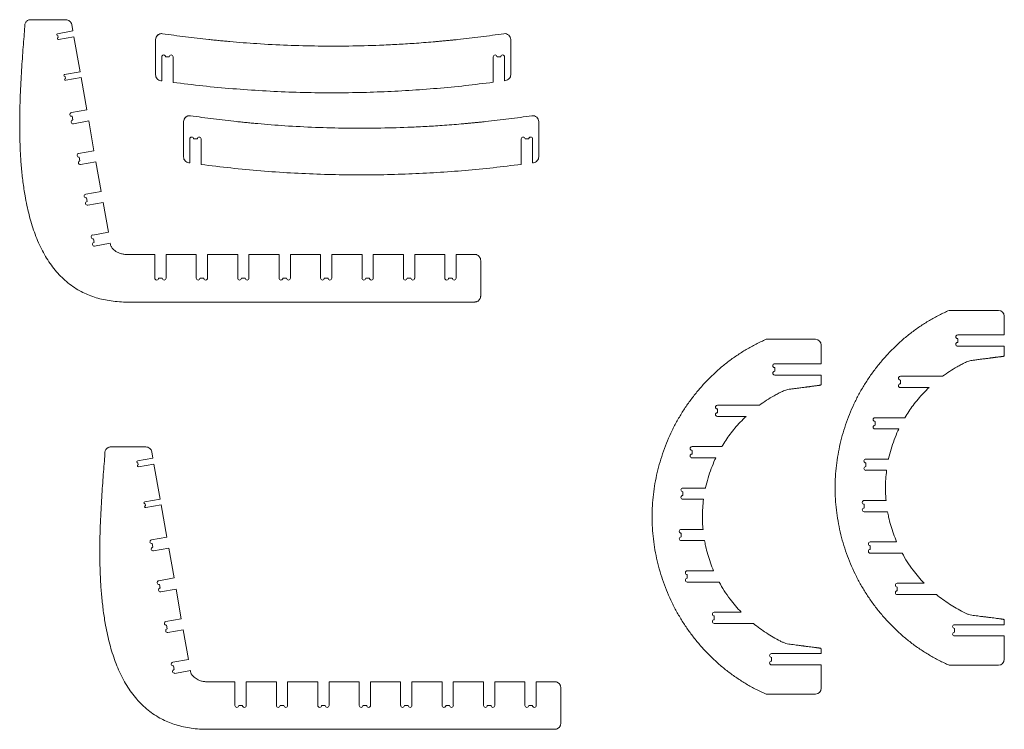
# Model space of a CAD drawing. Header units: millimetres. Extents: x -1732 to 2148, y -3588 to 3891.
# Tile 1 of 4: x -1732 to -68, y -2461 to -1261. Entities that reach past the tile are written whole.
import ezdxf

# ---------------------------------------------------------------- set-up
doc = ezdxf.new("R2010")
doc.units = ezdxf.units.MM

msp = doc.modelspace()

# ---------------------------------------------------------------- linework, layer by layer
at = {"color": 7, "linetype": 'Continuous', "lineweight": 15}
for p, q in [((-1713.1, -1260.9), (-1653.8, -1260.9)), ((-1667.8, -1284.6), (-1641.9, -1280)), ((-1643.8, -1269.2), (-1641.9, -1280)), ((-1666.7, -1291.2), (-1667.3, -1287.9)), ((-1640.1, -1289.9), (-1666.1, -1294.5)), ((-1640.1, -1289.9), (-1629.7, -1349)), ((-1502, -1294.5), (-1502, -1354.2)), ((-902, -1353.9), (-902, -1294.5)), ((-1491.5, -1323.7), (-1491.5, -1364.3)), ((-1478.9, -1323.7), (-1485.2, -1323.7)), ((-1472.5, -1366.9), (-1472.5, -1323.7)), ((-931.5, -1323.7), (-931.5, -1366.7)), ((-918.9, -1323.7), (-925.2, -1323.7)), ((-912.5, -1364.1), (-912.5, -1323.7)), ((-1655.7, -1353.6), (-1629.7, -1349)), ((-1654.5, -1360.1), (-1655.1, -1356.8)), ((-1628, -1358.8), (-1653.9, -1363.4)), ((-1628, -1358.8), (-1618.4, -1413.5)), ((-1493.4, -1364.1), (-1491.5, -1364.3)), ((-912.5, -1364.1), (-910.6, -1363.8)), ((-1644.3, -1418.1), (-1618.4, -1413.5)), ((-1642.1, -1430.5), (-1643.2, -1424.3)), ((-1615.1, -1432.2), (-1641, -1436.8)), ((-1615.1, -1432.2), (-1606.2, -1482.4)), ((-1454.7, -1433.3), (-1454.7, -1493)), ((-854.7, -1492.8), (-854.7, -1433.3)), ((-1444.2, -1462.6), (-1444.2, -1503.1)), ((-1431.5, -1462.6), (-1437.8, -1462.6)), ((-1425.2, -1505.7), (-1425.2, -1462.6)), ((-884.2, -1462.6), (-884.2, -1505.5)), ((-871.5, -1462.6), (-877.8, -1462.6)), ((-865.2, -1502.9), (-865.2, -1462.6)), ((-1632.2, -1487), (-1606.2, -1482.4)), ((-1630, -1499.5), (-1631.1, -1493.2)), ((-1602.9, -1501.1), (-1628.9, -1505.7)), ((-1602.9, -1501.1), (-1594, -1551.4)), ((-1446.1, -1502.9), (-1444.2, -1503.1)), ((-865.2, -1502.9), (-863.3, -1502.7)), ((-1620, -1555.9), (-1594, -1551.4)), ((-1617.8, -1568.4), (-1618.9, -1562.2)), ((-1590.7, -1570.1), (-1616.7, -1574.6)), ((-1590.7, -1570.1), (-1581.9, -1620.3)), ((-1608.3, -1625), (-1581.9, -1620.3)), ((-1606.1, -1637.4), (-1607.2, -1631.2)), ((-1578.6, -1639), (-1605, -1643.7)), ((-1578.6, -1639), (-1578.6, -1639.1)), ((-1552.8, -1657.8), (-1503.3, -1657.8)), ((-1503.3, -1698.1), (-1503.3, -1657.8)), ((-1484.3, -1657.8), (-1484.3, -1698.1)), ((-1484.3, -1657.8), (-1433.3, -1657.8)), ((-1433.3, -1698.1), (-1433.3, -1657.8)), ((-1414.3, -1657.8), (-1414.3, -1698.1)), ((-1414.3, -1657.8), (-1363.3, -1657.8)), ((-1363.3, -1698.1), (-1363.3, -1657.8)), ((-1344.3, -1657.8), (-1344.3, -1698.1)), ((-1344.3, -1657.8), (-1293.3, -1657.8)), ((-1293.3, -1698.1), (-1293.3, -1657.8)), ((-1274.3, -1657.8), (-1274.3, -1698.1)), ((-1274.3, -1657.8), (-1223.3, -1657.8)), ((-1223.3, -1698.1), (-1223.3, -1657.8)), ((-1204.3, -1657.8), (-1204.3, -1698.1)), ((-1204.3, -1657.8), (-1153.3, -1657.8)), ((-1153.3, -1698.1), (-1153.3, -1657.8)), ((-1134.3, -1657.8), (-1134.3, -1698.1)), ((-1134.3, -1657.8), (-1083.3, -1657.8)), ((-1083.3, -1698.1), (-1083.3, -1657.8)), ((-1064.3, -1657.8), (-1064.3, -1698.1)), ((-1064.3, -1657.8), (-1013.3, -1657.8)), ((-1013.3, -1698.1), (-1013.3, -1657.8)), ((-994.3, -1657.8), (-962.8, -1657.8)), ((-994.3, -1657.8), (-994.3, -1698.1)), ((-952.8, -1667.9), (-952.8, -1728.3)), ((-1490.7, -1698.1), (-1497, -1698.1)), ((-1420.7, -1698.1), (-1427, -1698.1)), ((-1350.7, -1698.1), (-1357, -1698.1)), ((-1280.7, -1698.1), (-1287, -1698.1)), ((-1210.7, -1698.1), (-1217, -1698.1)), ((-1140.7, -1698.1), (-1147, -1698.1)), ((-1070.7, -1698.1), (-1077, -1698.1)), ((-1000.7, -1698.1), (-1007, -1698.1)), ((-1552.8, -1738.4), (-1556.2, -1738.3)), ((-962.8, -1738.4), (-1552.8, -1738.4)), ((-78.1, -1752.4), (-161.2, -1752.4)), ((-68.1, -1793.9), (-68.1, -1762.4)), ((-146.8, -1793.9), (-68.1, -1793.9)), ((-387.3, -1801.3), (-470.4, -1801.3)), ((-377.3, -1842.8), (-377.3, -1811.3)), ((-146.8, -1806.6), (-146.8, -1800.3)), ((-68.1, -1812.9), (-146.8, -1812.9)), ((-456, -1842.8), (-377.3, -1842.8)), ((-456, -1855.5), (-456, -1849.1)), ((-377.3, -1861.8), (-456, -1861.8)), ((-243.7, -1863.9), (-172.6, -1863.9)), ((-243.7, -1876.6), (-243.7, -1870.3)), ((-195.3, -1882.9), (-243.7, -1882.9)), ((-552.9, -1912.8), (-481.8, -1912.8)), ((-552.9, -1925.5), (-552.9, -1919.1)), ((-504.5, -1931.8), (-552.9, -1931.8)), ((-286.5, -1933.9), (-236.2, -1933.9)), ((-286.5, -1946.6), (-286.5, -1940.3)), ((-246.3, -1952.9), (-286.5, -1952.9)), ((-1577.8, -1983.4), (-1518.4, -1983.4)), ((-1508.4, -1991.7), (-1506.5, -2002.5)), ((-595.7, -1982.8), (-545.4, -1982.8)), ((-595.7, -1995.5), (-595.7, -1989.1)), ((-1532.5, -2007.1), (-1506.5, -2002.5)), ((-1531.3, -2013.7), (-1531.9, -2010.4)), ((-1504.8, -2012.4), (-1530.7, -2017)), ((-1504.8, -2012.4), (-1494.3, -2071.5)), ((-555.6, -2001.8), (-595.7, -2001.8)), ((-302.2, -2003.9), (-263.7, -2003.9)), ((-302.2, -2016.6), (-302.2, -2010.3)), ((-267, -2022.9), (-302.2, -2022.9)), ((-611.4, -2052.8), (-573, -2052.8)), ((-611.4, -2065.5), (-611.4, -2059.1)), ((-1520.3, -2076), (-1494.3, -2071.5)), ((-1519.1, -2082.6), (-1519.7, -2079.3)), ((-576.2, -2071.8), (-611.4, -2071.8)), ((-304.8, -2073.9), (-267.9, -2073.9)), ((-1492.6, -2081.3), (-1518.6, -2085.9)), ((-1492.6, -2081.3), (-1483, -2136)), ((-304.8, -2086.6), (-304.8, -2080.3)), ((-265.3, -2092.9), (-304.8, -2092.9)), ((-614, -2122.8), (-577.1, -2122.8)), ((-614, -2135.5), (-614, -2129.1)), ((-1508.9, -2140.6), (-1483, -2136)), ((-574.5, -2141.8), (-614, -2141.8)), ((-294.5, -2143.9), (-250, -2143.9)), ((-1506.7, -2153), (-1507.8, -2146.8)), ((-1479.7, -2154.7), (-1505.6, -2159.3)), ((-1479.7, -2154.7), (-1470.8, -2204.9)), ((-294.5, -2156.6), (-294.5, -2150.3)), ((-240.7, -2162.9), (-294.5, -2162.9)), ((-603.7, -2192.8), (-559.2, -2192.8)), ((-1496.8, -2209.5), (-1470.8, -2204.9)), ((-603.7, -2205.5), (-603.7, -2199.1)), ((-550, -2211.8), (-603.7, -2211.8)), ((-1494.6, -2222), (-1495.7, -2215.7)), ((-1467.5, -2223.6), (-1493.5, -2228.2)), ((-1467.5, -2223.6), (-1458.7, -2273.8)), ((-248.9, -2213.9), (-203.4, -2213.9)), ((-248.9, -2226.6), (-248.9, -2220.3)), ((-182.9, -2232.9), (-248.9, -2232.9)), ((-1484.6, -2278.4), (-1458.7, -2273.8)), ((-558.1, -2262.8), (-512.6, -2262.8)), ((-558.1, -2275.5), (-558.1, -2269.1)), ((-1482.4, -2290.9), (-1483.5, -2284.7)), ((-1455.4, -2292.6), (-1481.3, -2297.1)), ((-1455.4, -2292.6), (-1446.5, -2342.8)), ((-492.1, -2281.8), (-558.1, -2281.8)), ((-152.3, -2283.9), (-68.1, -2283.9)), ((-152.3, -2296.6), (-152.3, -2290.3)), ((-68.1, -2302.9), (-152.3, -2302.9)), ((-68.1, -2342.4), (-68.1, -2302.9)), ((-1472.9, -2347.4), (-1446.5, -2342.8)), ((-461.5, -2332.8), (-377.3, -2332.8)), ((-461.5, -2345.5), (-461.5, -2339.1)), ((-1470.7, -2359.9), (-1471.8, -2353.7)), ((-1443.2, -2361.5), (-1469.6, -2366.2)), ((-1443.2, -2361.5), (-1443.2, -2361.6)), ((-377.3, -2351.8), (-461.5, -2351.8)), ((-377.3, -2391.3), (-377.3, -2351.8)), ((-161.2, -2352.4), (-78.1, -2352.4)), ((-1417.5, -2380.3), (-1368, -2380.3)), ((-1368, -2420.6), (-1368, -2380.3)), ((-1349, -2380.3), (-1349, -2420.6)), ((-1349, -2380.3), (-1298, -2380.3)), ((-1298, -2420.6), (-1298, -2380.3)), ((-1279, -2380.3), (-1279, -2420.6)), ((-1279, -2380.3), (-1228, -2380.3)), ((-1228, -2420.6), (-1228, -2380.3)), ((-1209, -2380.3), (-1209, -2420.6)), ((-1209, -2380.3), (-1158, -2380.3)), ((-1158, -2420.6), (-1158, -2380.3)), ((-1139, -2380.3), (-1139, -2420.6)), ((-1139, -2380.3), (-1088, -2380.3)), ((-1088, -2420.6), (-1088, -2380.3)), ((-1069, -2380.3), (-1069, -2420.6)), ((-1069, -2380.3), (-1018, -2380.3)), ((-1018, -2420.6), (-1018, -2380.3)), ((-999, -2380.3), (-999, -2420.6)), ((-999, -2380.3), (-948, -2380.3)), ((-948, -2420.6), (-948, -2380.3)), ((-929, -2380.3), (-929, -2420.6)), ((-929, -2380.3), (-878, -2380.3)), ((-878, -2420.6), (-878, -2380.3)), ((-859, -2380.3), (-827.5, -2380.3)), ((-859, -2380.3), (-859, -2420.6)), ((-817.5, -2390.4), (-817.5, -2450.8)), ((-470.4, -2401.3), (-387.3, -2401.3)), ((-1355.3, -2420.6), (-1361.6, -2420.6)), ((-1285.3, -2420.6), (-1291.6, -2420.6)), ((-1215.3, -2420.6), (-1221.6, -2420.6)), ((-1145.3, -2420.6), (-1151.6, -2420.6)), ((-1075.3, -2420.6), (-1081.6, -2420.6)), ((-1005.3, -2420.6), (-1011.6, -2420.6)), ((-935.3, -2420.6), (-941.6, -2420.6)), ((-865.3, -2420.6), (-871.6, -2420.6)), ((-1417.5, -2460.8), (-1420.8, -2460.8)), ((-827.5, -2460.8), (-1417.5, -2460.8))]:
    msp.add_line(p, q, dxfattribs=at)
for centre, radius, start, end in [((-1667.5, -1286.3), 1.67, 100, 280), ((-1666.4, -1292.8), 1.67, 100, 280), ((-1492, -1294.5), 10, 81.7503, 180), ((-1492, -1294.5), 10, 89.2741, 180), ((-912, -1294.5), 10, 360, 98.2497), ((-1488.4, -1323.7), 3.17, 360, 180), ((-1475.7, -1323.7), 3.17, 360, 180), ((-928.4, -1323.7), 3.17, 360, 180), ((-915.7, -1323.7), 3.17, 360, 180), ((-1655.4, -1355.2), 1.67, 100, 280), ((-1654.2, -1361.8), 1.67, 100, 280), ((-1643.8, -1421.2), 3.17, 100, 280), ((-1641.6, -1433.7), 3.17, 100, 280), ((-1444.7, -1433.3), 10, 81.7503, 180), ((-1444.7, -1433.3), 10, 89.2741, 180), ((-864.7, -1433.3), 10, 360, 98.2497), ((-1441, -1462.6), 3.17, 360, 180), ((-1428.3, -1462.6), 3.17, 360, 180), ((-881, -1462.6), 3.17, 360, 180), ((-868.3, -1462.6), 3.17, 360, 180), ((-1631.6, -1490.1), 3.17, 100, 280), ((-1629.4, -1502.6), 3.17, 100, 280), ((-1619.4, -1559.1), 3.17, 100, 280), ((-1617.2, -1571.5), 3.17, 100, 280), ((-1607.8, -1628.1), 3.17, 100, 280), ((-1605.6, -1640.5), 3.17, 100, 280), ((-1500.2, -1698.1), 3.17, 180, 0), ((-1487.5, -1698.1), 3.17, 180, 0), ((-1430.2, -1698.1), 3.17, 180, 0), ((-1417.5, -1698.1), 3.17, 180, 0), ((-1360.2, -1698.1), 3.17, 180, 0), ((-1347.5, -1698.1), 3.17, 180, 0), ((-1290.2, -1698.1), 3.17, 180, 0), ((-1277.5, -1698.1), 3.17, 180, 0), ((-1220.2, -1698.1), 3.17, 180, 0), ((-1207.5, -1698.1), 3.17, 180, 0), ((-1150.2, -1698.1), 3.17, 180, 0), ((-1137.5, -1698.1), 3.17, 180, 0), ((-1080.2, -1698.1), 3.17, 180, 0), ((-1067.5, -1698.1), 3.17, 180, 0), ((-1010.2, -1698.1), 3.17, 180, 0), ((-997.5, -1698.1), 3.17, 180, 0), ((-78.1, -1762.4), 10, 360, 90), ((-146.8, -1797.1), 3.17, 90, 270), ((-387.3, -1811.3), 10, 360, 90), ((-146.8, -1809.8), 3.17, 90, 270), ((-456, -1846), 3.17, 90, 270), ((-456, -1858.6), 3.17, 90, 270), ((-243.7, -1867.1), 3.17, 90, 270), ((-243.7, -1879.8), 3.17, 90, 270), ((-552.9, -1916), 3.17, 90, 270), ((-552.9, -1928.6), 3.17, 90, 270), ((-286.5, -1937.1), 3.17, 90, 270), ((-286.5, -1949.8), 3.17, 90, 270), ((-595.7, -1986), 3.17, 90, 270), ((-595.7, -1998.6), 3.17, 90, 270), ((-1532.2, -2008.8), 1.67, 100, 280), ((-302.2, -2007.1), 3.17, 90, 270), ((-1531, -2015.3), 1.67, 100, 280), ((-302.2, -2019.8), 3.17, 90, 270), ((-611.4, -2056), 3.17, 90, 270), ((-1520, -2077.7), 1.67, 100, 280), ((-611.4, -2068.6), 3.17, 90, 270), ((-304.8, -2077.1), 3.17, 90, 270), ((-1518.9, -2084.3), 1.67, 100, 280), ((-304.8, -2089.8), 3.17, 90, 270), ((-614, -2126), 3.17, 90, 270), ((-1508.4, -2143.7), 3.17, 100, 280), ((-614, -2138.6), 3.17, 90, 270), ((-294.5, -2147.1), 3.17, 90, 270), ((-1506.2, -2156.1), 3.17, 100, 280), ((-294.5, -2159.8), 3.17, 90, 270), ((-603.7, -2196), 3.17, 90, 270), ((-1496.2, -2212.6), 3.17, 100, 280), ((-603.7, -2208.6), 3.17, 90, 270), ((-1494, -2225.1), 3.17, 100, 280), ((-248.9, -2217.1), 3.17, 90, 270), ((-248.9, -2229.8), 3.17, 90, 270), ((-1484.1, -2281.5), 3.17, 100, 280), ((-558.1, -2266), 3.17, 90, 270), ((-558.1, -2278.6), 3.17, 90, 270), ((-1481.9, -2294), 3.17, 100, 280), ((-152.3, -2287.1), 3.17, 90, 270), ((-152.3, -2299.8), 3.17, 90, 270), ((-461.5, -2336), 3.17, 90, 270), ((-461.5, -2348.6), 3.17, 90, 270), ((-78.1, -2342.4), 10, 270, 0), ((-1472.4, -2350.6), 3.17, 100, 280), ((-1470.2, -2363), 3.17, 100, 280), ((-387.3, -2391.3), 10, 270, 0), ((-1364.8, -2420.6), 3.17, 180, 0), ((-1352.1, -2420.6), 3.17, 180, 0), ((-1294.8, -2420.6), 3.17, 180, 0), ((-1282.1, -2420.6), 3.17, 180, 0), ((-1224.8, -2420.6), 3.17, 180, 0), ((-1212.1, -2420.6), 3.17, 180, 0), ((-1154.8, -2420.6), 3.17, 180, 0), ((-1142.1, -2420.6), 3.17, 180, 0), ((-1084.8, -2420.6), 3.17, 180, 0), ((-1072.1, -2420.6), 3.17, 180, 0), ((-1014.8, -2420.6), 3.17, 180, 0), ((-1002.1, -2420.6), 3.17, 180, 0), ((-944.8, -2420.6), 3.17, 180, 0), ((-932.1, -2420.6), 3.17, 180, 0), ((-874.8, -2420.6), 3.17, 180, 0), ((-862.1, -2420.6), 3.17, 180, 0)]:
    msp.add_arc(centre, radius, start, end, dxfattribs=at)
for points, knots in [([(-1723.1, -1272.6), (-1723.2, -1271.9), (-1723.3, -1270.4), (-1723, -1268.2), (-1722.2, -1266.2), (-1720.9, -1264.4), (-1719.3, -1262.9), (-1717.4, -1261.7), (-1715.3, -1261), (-1713.9, -1260.9), (-1713.1, -1260.9)], [0, 0, 0, 0, 0.124878, 0.249756, 0.374855, 0.499975, 0.625064, 0.750193, 0.875122, 1, 1, 1, 1]), ([(-1653.8, -1260.9), (-1652.6, -1261), (-1650.2, -1261.2), (-1647.2, -1263.1), (-1644.8, -1265.8), (-1644.1, -1268), (-1643.8, -1269.2)], [0, 0, 0, 0, 0.249914, 0.50007, 0.750195, 1, 1, 1, 1]), ([(-1556.2, -1738.3), (-1560.9, -1738), (-1570.1, -1737.5), (-1583.6, -1735.6), (-1596.3, -1732.9), (-1608.3, -1729.2), (-1619.6, -1724.7), (-1630.9, -1719.1), (-1642, -1712.2), (-1652.8, -1704), (-1662.7, -1694.8), (-1671.9, -1684.6), (-1680.4, -1673.3), (-1688.2, -1661.1), (-1695.2, -1648.2), (-1701.5, -1634.5), (-1707, -1620.2), (-1711.8, -1605.5), (-1716, -1590.4), (-1719.6, -1574.8), (-1723.2, -1556.4), (-1726.3, -1535.1), (-1728.9, -1510.9), (-1730.6, -1486.3), (-1731.5, -1461.7), (-1731.8, -1437.1), (-1731.5, -1412.8), (-1730.7, -1389.5), (-1729.7, -1367.4), (-1728.5, -1346.6), (-1727.1, -1326.7), (-1725.8, -1307.7), (-1724.4, -1289.8), (-1723.5, -1278.2), (-1723.1, -1272.6)], [0, 0, 0, 0, 0.025562, 0.049943, 0.073307, 0.095819, 0.117641, 0.138937, 0.163565, 0.18791, 0.21218, 0.236554, 0.262164, 0.288172, 0.314669, 0.341713, 0.369335, 0.397031, 0.425275, 0.454035, 0.483266, 0.526506, 0.570413, 0.614747, 0.659239, 0.703602, 0.747532, 0.790715, 0.829364, 0.866856, 0.90293, 0.937322, 0.969768, 1, 1, 1, 1]), ([(-1412.3, -1294.4), (-1425.3, -1292.9), (-1451.5, -1290.1), (-1477.6, -1286.4), (-1490.6, -1284.6)], [0, 0, 0, 0, 0.500018, 1, 1, 1, 1]), ([(-1412.3, -1294.4), (-1425.3, -1292.9), (-1451.5, -1290.1), (-1477.6, -1286.4), (-1490.6, -1284.6)], [0, 0, 0, 0, 0.500018, 1, 1, 1, 1]), ([(-991.8, -1294.4), (-993.6, -1294.6), (-997.3, -1295), (-1003.1, -1295.6), (-1009.2, -1296.2), (-1015.2, -1296.8), (-1021.1, -1297.3), (-1027, -1297.9), (-1041.8, -1299.2), (-1064.2, -1300.9), (-1094.4, -1302.8), (-1131.1, -1304.5), (-1175.4, -1305.7), (-1227.3, -1305.7), (-1279.3, -1304.4), (-1321.4, -1302.2), (-1353.9, -1299.8), (-1370.6, -1298.4), (-1381.1, -1297.5), (-1385.6, -1297.1), (-1390.1, -1296.6), (-1394.5, -1296.2), (-1399, -1295.8), (-1403.6, -1295.3), (-1408, -1294.8), (-1410.9, -1294.5), (-1412.3, -1294.4)], [0, 0, 0, 0, 0.012869, 0.026857, 0.041527, 0.055903, 0.069988, 0.084016, 0.098068, 0.175373, 0.24446, 0.313435, 0.436689, 0.560108, 0.683367, 0.806634, 0.860829, 0.915072, 0.925714, 0.936349, 0.947041, 0.957701, 0.968314, 0.979191, 0.990204, 1, 1, 1, 1]), ([(-991.8, -1294.4), (-993.6, -1294.6), (-997.3, -1295), (-1003.1, -1295.6), (-1009.2, -1296.2), (-1015.2, -1296.8), (-1021.1, -1297.3), (-1027, -1297.9), (-1041.8, -1299.2), (-1064.2, -1300.9), (-1094.4, -1302.8), (-1131.1, -1304.5), (-1175.4, -1305.7), (-1227.3, -1305.7), (-1279.3, -1304.4), (-1321.4, -1302.2), (-1353.9, -1299.8), (-1370.6, -1298.4), (-1381.1, -1297.5), (-1385.6, -1297.1), (-1390.1, -1296.6), (-1394.5, -1296.2), (-1399, -1295.8), (-1403.6, -1295.3), (-1408, -1294.8), (-1410.9, -1294.5), (-1412.3, -1294.4)], [0, 0, 0, 0, 0.012874, 0.026879, 0.041539, 0.055892, 0.069989, 0.084017, 0.098069, 0.175374, 0.24446, 0.313435, 0.43669, 0.560108, 0.683368, 0.806635, 0.860829, 0.915073, 0.925715, 0.936349, 0.947042, 0.957702, 0.968314, 0.979192, 0.990205, 1, 1, 1, 1]), ([(-913.5, -1284.6), (-926.5, -1286.4), (-952.6, -1290.1), (-978.7, -1292.9), (-991.8, -1294.4)], [0, 0, 0, 0, 0.499981, 1, 1, 1, 1]), ([(-913.5, -1284.6), (-926.5, -1286.4), (-952.6, -1290.1), (-978.7, -1292.9), (-991.8, -1294.4)], [0, 0, 0, 0, 0.499981, 1, 1, 1, 1]), ([(-1502, -1354.2), (-1501.9, -1355.3), (-1501.7, -1357.7), (-1499.7, -1360.8), (-1496.9, -1363.2), (-1494.6, -1363.8), (-1493.4, -1364.1)], [0, 0, 0, 0, 0.250016, 0.500022, 0.750009, 1, 1, 1, 1]), ([(-1502, -1354.2), (-1501.9, -1355.3), (-1501.7, -1357.7), (-1499.7, -1360.8), (-1496.9, -1363.2), (-1494.6, -1363.8), (-1493.4, -1364.1)], [0, 0, 0, 0, 0.250016, 0.500022, 0.750009, 1, 1, 1, 1]), ([(-910.6, -1363.8), (-909.5, -1363.6), (-907.1, -1363), (-904.3, -1360.6), (-902.4, -1357.5), (-902.2, -1355.1), (-902, -1353.9)], [0, 0, 0, 0, 0.250014, 0.500026, 0.750014, 1, 1, 1, 1]), ([(-910.6, -1363.8), (-909.5, -1363.6), (-907.1, -1363), (-904.3, -1360.6), (-902.4, -1357.5), (-902.2, -1355.1), (-902, -1353.9)], [0, 0, 0, 0, 0.250014, 0.500026, 0.750014, 1, 1, 1, 1]), ([(-1472.5, -1366.9), (-1455.8, -1369), (-1422.3, -1373.1), (-1371.8, -1377.8), (-1321.3, -1381.3), (-1270.7, -1383.6), (-1220.1, -1384.7), (-1170.5, -1384.5), (-1121.8, -1383.1), (-1074.1, -1380.7), (-1026.5, -1377.2), (-978.9, -1372.6), (-947.3, -1368.7), (-931.5, -1366.7)], [0, 0, 0, 0, 0.093305, 0.186698, 0.280098, 0.373496, 0.46673, 0.559893, 0.647834, 0.735932, 0.823962, 0.912022, 1, 1, 1, 1]), ([(-1364.9, -1433.2), (-1378, -1431.8), (-1404.1, -1428.9), (-1430.2, -1425.2), (-1443.2, -1423.4)], [0, 0, 0, 0, 0.500018, 1, 1, 1, 1]), ([(-1364.9, -1433.2), (-1378, -1431.8), (-1404.1, -1428.9), (-1430.2, -1425.2), (-1443.2, -1423.4)], [0, 0, 0, 0, 0.500018, 1, 1, 1, 1]), ([(-866.1, -1423.4), (-879.1, -1425.2), (-905.2, -1428.9), (-931.4, -1431.8), (-944.4, -1433.2)], [0, 0, 0, 0, 0.499981, 1, 1, 1, 1]), ([(-866.1, -1423.4), (-879.1, -1425.2), (-905.2, -1428.9), (-931.4, -1431.8), (-944.4, -1433.2)], [0, 0, 0, 0, 0.499981, 1, 1, 1, 1]), ([(-944.4, -1433.2), (-946.2, -1433.4), (-950, -1433.8), (-955.8, -1434.4), (-961.8, -1435), (-967.8, -1435.6), (-973.8, -1436.1), (-979.7, -1436.7), (-994.4, -1438), (-1016.9, -1439.7), (-1047.1, -1441.6), (-1083.7, -1443.3), (-1128, -1444.5), (-1180, -1444.5), (-1231.9, -1443.2), (-1274.1, -1441), (-1306.5, -1438.7), (-1323.2, -1437.3), (-1333.8, -1436.3), (-1338.2, -1435.9), (-1342.7, -1435.5), (-1347.2, -1435), (-1351.7, -1434.6), (-1356.2, -1434.1), (-1360.6, -1433.7), (-1363.5, -1433.3), (-1364.9, -1433.2)], [0, 0, 0, 0, 0.012869, 0.026857, 0.041527, 0.055903, 0.069989, 0.084016, 0.098068, 0.175373, 0.24446, 0.313435, 0.436689, 0.560108, 0.683367, 0.806634, 0.860829, 0.915072, 0.925715, 0.936349, 0.947041, 0.957701, 0.968314, 0.979191, 0.990204, 1, 1, 1, 1]), ([(-944.4, -1433.2), (-946.2, -1433.4), (-950, -1433.8), (-955.8, -1434.4), (-961.8, -1435), (-967.8, -1435.6), (-973.8, -1436.1), (-979.7, -1436.7), (-994.4, -1438), (-1016.9, -1439.7), (-1047.1, -1441.6), (-1083.7, -1443.3), (-1128, -1444.5), (-1180, -1444.5), (-1231.9, -1443.2), (-1274.1, -1441), (-1306.5, -1438.7), (-1323.2, -1437.3), (-1333.8, -1436.3), (-1338.2, -1435.9), (-1342.7, -1435.5), (-1347.2, -1435), (-1351.7, -1434.6), (-1356.2, -1434.1), (-1360.6, -1433.7), (-1363.5, -1433.3), (-1364.9, -1433.2)], [0, 0, 0, 0, 0.012874, 0.02688, 0.041539, 0.055892, 0.069989, 0.084017, 0.098069, 0.175375, 0.24446, 0.313435, 0.43669, 0.560109, 0.683368, 0.806635, 0.860829, 0.915073, 0.925715, 0.936349, 0.947043, 0.957702, 0.968314, 0.979192, 0.990205, 1, 1, 1, 1]), ([(-1454.7, -1493), (-1454.6, -1494.2), (-1454.3, -1496.6), (-1452.4, -1499.7), (-1449.6, -1502), (-1447.2, -1502.6), (-1446.1, -1502.9)], [0, 0, 0, 0, 0.250014, 0.50002, 0.75001, 1, 1, 1, 1]), ([(-1454.7, -1493), (-1454.6, -1494.2), (-1454.3, -1496.6), (-1452.4, -1499.7), (-1449.6, -1502), (-1447.2, -1502.6), (-1446.1, -1502.9)], [0, 0, 0, 0, 0.250014, 0.50002, 0.75001, 1, 1, 1, 1]), ([(-863.3, -1502.7), (-862.1, -1502.4), (-859.8, -1501.8), (-857, -1499.4), (-855, -1496.3), (-854.8, -1494), (-854.7, -1492.8)], [0, 0, 0, 0, 0.250012, 0.500028, 0.750013, 1, 1, 1, 1]), ([(-863.3, -1502.7), (-862.1, -1502.4), (-859.8, -1501.8), (-857, -1499.4), (-855, -1496.3), (-854.8, -1494), (-854.7, -1492.8)], [0, 0, 0, 0, 0.250012, 0.500028, 0.750013, 1, 1, 1, 1]), ([(-1425.2, -1505.7), (-1408.4, -1507.8), (-1374.9, -1511.9), (-1324.5, -1516.6), (-1273.9, -1520.2), (-1223.3, -1522.4), (-1172.7, -1523.5), (-1123.1, -1523.3), (-1074.4, -1521.9), (-1026.7, -1519.5), (-979.1, -1516), (-931.6, -1511.4), (-900, -1507.5), (-884.2, -1505.5)], [0, 0, 0, 0, 0.093305, 0.186698, 0.280098, 0.373496, 0.46673, 0.559893, 0.647834, 0.735932, 0.823962, 0.912022, 1, 1, 1, 1]), ([(-1578.6, -1639.1), (-1578.5, -1639.9), (-1578.4, -1641.3), (-1577.8, -1643.3), (-1576.8, -1645.3), (-1575.2, -1647.6), (-1572.6, -1650.2), (-1569.1, -1652.7), (-1565.3, -1654.8), (-1561.7, -1656.2), (-1558.5, -1657.1), (-1555.7, -1657.7), (-1553.8, -1657.8), (-1552.8, -1657.8)], [0, 0, 0, 0, 0.062189, 0.124913, 0.185387, 0.249915, 0.374842, 0.499867, 0.624904, 0.749936, 0.834213, 0.917056, 1, 1, 1, 1]), ([(-962.8, -1657.8), (-962.2, -1657.8), (-960.9, -1657.9), (-959, -1658.5), (-957.2, -1659.5), (-955.7, -1660.7), (-954.5, -1662.3), (-953.5, -1664), (-953, -1665.9), (-952.9, -1667.2), (-952.8, -1667.9)], [0, 0, 0, 0, 0.124901, 0.24981, 0.374886, 0.499962, 0.625055, 0.750164, 0.875105, 1, 1, 1, 1]), ([(-952.8, -1728.3), (-952.9, -1728.9), (-953, -1730.2), (-953.5, -1732.1), (-954.5, -1733.9), (-955.7, -1735.4), (-957.2, -1736.7), (-959, -1737.6), (-960.9, -1738.2), (-962.2, -1738.3), (-962.8, -1738.4)], [0, 0, 0, 0, 0.12506, 0.250028, 0.375058, 0.500087, 0.625112, 0.750114, 0.875056, 1, 1, 1, 1]), ([(-161.2, -2352.4), (-166.9, -2349.8), (-178.4, -2344.6), (-194.8, -2335.4), (-210.8, -2325.3), (-226.1, -2314.2), (-240.7, -2302.3), (-254.5, -2289.5), (-267.6, -2275.9), (-279.9, -2261.6), (-291.3, -2246.6), (-301.9, -2231), (-311.6, -2214.8), (-320.3, -2198.1), (-328.1, -2181), (-334.9, -2163.4), (-340.7, -2145.4), (-345.5, -2127.2), (-349.2, -2108.7), (-351.9, -2090.1), (-353.5, -2071.3), (-354.1, -2052.4), (-353.5, -2033.6), (-351.9, -2014.8), (-349.2, -1996.2), (-345.5, -1977.7), (-340.7, -1959.4), (-334.9, -1941.5), (-328.1, -1923.9), (-320.3, -1906.7), (-311.6, -1890), (-301.9, -1873.9), (-291.3, -1858.3), (-279.9, -1843.3), (-267.6, -1829), (-254.5, -1815.4), (-240.7, -1802.6), (-226.1, -1790.7), (-210.8, -1779.6), (-194.8, -1769.5), (-178.4, -1760.3), (-166.9, -1755.1), (-161.2, -1752.4)], [0, 0, 0, 0, 0.025008, 0.050024, 0.075042, 0.100064, 0.12508, 0.150068, 0.175065, 0.200067, 0.225077, 0.250066, 0.275051, 0.300048, 0.325041, 0.350038, 0.375026, 0.400019, 0.42502, 0.45001, 0.47501, 0.5, 0.52499, 0.54999, 0.57498, 0.599981, 0.624973, 0.649962, 0.674959, 0.699952, 0.724949, 0.749934, 0.774923, 0.799933, 0.824935, 0.849931, 0.874919, 0.899936, 0.924958, 0.949976, 0.974996, 1, 1, 1, 1]), ([(-470.4, -2401.3), (-476.1, -2398.7), (-487.6, -2393.5), (-504.1, -2384.3), (-520, -2374.2), (-535.3, -2363.1), (-549.9, -2351.1), (-563.7, -2338.3), (-576.8, -2324.8), (-589.1, -2310.5), (-600.6, -2295.5), (-611.1, -2279.9), (-620.8, -2263.7), (-629.6, -2247), (-637.3, -2229.8), (-644.1, -2212.3), (-649.9, -2194.3), (-654.7, -2176.1), (-658.5, -2157.6), (-661.1, -2138.9), (-662.8, -2120.2), (-663.3, -2101.3), (-662.8, -2082.5), (-661.1, -2063.7), (-658.5, -2045), (-654.7, -2026.5), (-649.9, -2008.3), (-644.1, -1990.4), (-637.3, -1972.8), (-629.6, -1955.6), (-620.8, -1938.9), (-611.1, -1922.7), (-600.6, -1907.1), (-589.1, -1892.2), (-576.8, -1877.8), (-563.7, -1864.3), (-549.9, -1851.5), (-535.3, -1839.5), (-520, -1828.5), (-504.1, -1818.4), (-487.6, -1809.2), (-476.1, -1803.9), (-470.4, -1801.3)], [0, 0, 0, 0, 0.025008, 0.050024, 0.075042, 0.100064, 0.12508, 0.150068, 0.175065, 0.200067, 0.225077, 0.250066, 0.275051, 0.300048, 0.325041, 0.350038, 0.375026, 0.400019, 0.42502, 0.45001, 0.47501, 0.5, 0.52499, 0.54999, 0.574981, 0.599981, 0.624973, 0.649962, 0.674959, 0.699952, 0.724949, 0.749934, 0.774923, 0.799933, 0.824935, 0.849931, 0.874919, 0.899936, 0.924958, 0.949976, 0.974996, 1, 1, 1, 1]), ([(-172.6, -1863.9), (-168.6, -1861.1), (-160.6, -1855.4), (-151, -1849.7), (-144.4, -1846), (-140.9, -1844.1), (-137.3, -1842.3), (-133.7, -1840.5), (-130.1, -1838.8), (-126.3, -1837.6), (-122.7, -1837), (-119.4, -1836.6), (-116.3, -1836.2), (-113.3, -1835.8), (-110.4, -1835.4), (-107.5, -1835), (-104.2, -1834.6), (-99.7, -1834), (-96, -1833.6), (-93.2, -1833.2), (-92.3, -1833.1), (-91.3, -1832.9), (-90.3, -1832.8), (-89.3, -1832.7), (-88.1, -1832.5), (-86.4, -1832.3), (-84.6, -1832.1), (-82.8, -1831.8), (-81.3, -1831.6), (-79.7, -1831.4), (-77.9, -1831.2), (-76, -1831), (-74.2, -1830.7), (-72.7, -1830.5), (-71.5, -1830.4), (-70.6, -1830.3), (-69.9, -1830.2), (-69.4, -1830.1), (-69, -1829.8), (-68.5, -1829.3), (-68.1, -1828.4), (-68.1, -1827.2), (-68.1, -1825.6), (-68.1, -1824.1), (-68.1, -1822.9), (-68.1, -1822.2), (-68.1, -1821.7), (-68.1, -1821.1), (-68.1, -1819.8), (-68.1, -1817.8), (-68.1, -1815.2), (-68.1, -1813.7), (-68.1, -1812.9)], [0, 0, 0, 0, 0.114753, 0.229585, 0.260596, 0.292087, 0.322851, 0.354096, 0.385138, 0.415743, 0.446703, 0.470964, 0.493895, 0.519965, 0.540192, 0.563128, 0.588899, 0.617508, 0.668724, 0.676015, 0.683441, 0.691002, 0.698698, 0.70653, 0.714496, 0.726895, 0.747193, 0.757524, 0.769118, 0.781977, 0.796099, 0.811485, 0.825376, 0.83975, 0.846625, 0.853633, 0.85998, 0.863012, 0.866037, 0.872084, 0.878137, 0.888885, 0.899498, 0.916323, 0.922331, 0.92834, 0.932806, 0.935245, 0.940579, 0.964247, 0.982123, 1, 1, 1, 1]), ([(-481.8, -1912.8), (-477.8, -1910), (-469.8, -1904.3), (-460.2, -1898.5), (-453.6, -1894.8), (-450.1, -1893), (-446.5, -1891.1), (-442.9, -1889.4), (-439.3, -1887.7), (-435.5, -1886.5), (-431.9, -1885.8), (-428.6, -1885.4), (-425.5, -1885), (-422.6, -1884.7), (-419.6, -1884.3), (-416.7, -1883.9), (-413.4, -1883.5), (-408.9, -1882.9), (-405.2, -1882.4), (-402.4, -1882.1), (-401.5, -1881.9), (-400.5, -1881.8), (-399.5, -1881.7), (-398.5, -1881.6), (-397.3, -1881.4), (-395.6, -1881.2), (-393.8, -1880.9), (-392, -1880.7), (-390.5, -1880.5), (-388.9, -1880.3), (-387.1, -1880.1), (-385.2, -1879.8), (-383.4, -1879.6), (-381.9, -1879.4), (-380.7, -1879.2), (-379.8, -1879.1), (-379.2, -1879.1), (-378.6, -1878.9), (-378.2, -1878.7), (-377.8, -1878.2), (-377.3, -1877.3), (-377.3, -1876.1), (-377.3, -1874.5), (-377.3, -1873), (-377.3, -1871.8), (-377.3, -1871.1), (-377.3, -1870.5), (-377.3, -1870), (-377.3, -1868.7), (-377.3, -1866.6), (-377.3, -1864.1), (-377.3, -1862.6), (-377.3, -1861.8)], [0, 0, 0, 0, 0.114753, 0.229585, 0.260596, 0.292087, 0.322851, 0.354096, 0.385138, 0.415743, 0.446703, 0.470964, 0.493895, 0.519965, 0.540192, 0.563127, 0.588899, 0.617507, 0.668724, 0.676015, 0.683441, 0.691002, 0.698698, 0.706529, 0.714496, 0.726895, 0.747193, 0.757524, 0.769118, 0.781977, 0.796099, 0.811485, 0.825376, 0.83975, 0.846625, 0.853633, 0.85998, 0.863012, 0.866037, 0.872084, 0.878137, 0.888885, 0.899498, 0.916323, 0.922331, 0.92834, 0.932806, 0.935245, 0.940579, 0.964247, 0.982123, 1, 1, 1, 1]), ([(-236.2, -1933.9), (-234, -1930.4), (-229.6, -1923.3), (-222.1, -1912.8), (-213.9, -1902.5), (-205, -1892.4), (-198.5, -1886.1), (-195.3, -1882.9)], [0, 0, 0, 0, 0.19078, 0.3819, 0.58783, 0.794094, 1, 1, 1, 1]), ([(-545.4, -1982.8), (-543.2, -1979.3), (-538.8, -1972.2), (-531.4, -1961.7), (-523.2, -1951.4), (-514.2, -1941.3), (-507.8, -1935), (-504.5, -1931.8)], [0, 0, 0, 0, 0.19078, 0.3819, 0.58783, 0.794094, 1, 1, 1, 1]), ([(-263.7, -2003.9), (-263.7, -2003.6), (-262.4, -1997.9), (-259.6, -1986.9), (-254.3, -1971.1), (-249.6, -1959.9), (-246.8, -1953.9), (-246.3, -1952.9)], [0, 0, 0, 0, 0.017424, 0.324904, 0.632497, 0.940135, 1, 1, 1, 1]), ([(-1420.8, -2460.8), (-1425.5, -2460.5), (-1434.8, -2460), (-1448.2, -2458.1), (-1461, -2455.3), (-1473, -2451.7), (-1484.3, -2447.2), (-1495.5, -2441.6), (-1506.6, -2434.7), (-1517.4, -2426.5), (-1527.3, -2417.3), (-1536.5, -2407.1), (-1545.1, -2395.8), (-1552.8, -2383.6), (-1559.9, -2370.6), (-1566.1, -2357), (-1571.6, -2342.7), (-1576.5, -2328), (-1580.6, -2312.9), (-1584.2, -2297.3), (-1587.8, -2278.9), (-1590.9, -2257.6), (-1593.5, -2233.4), (-1595.2, -2208.8), (-1596.1, -2184.2), (-1596.4, -2159.6), (-1596.1, -2135.2), (-1595.3, -2112), (-1594.3, -2089.9), (-1593.1, -2069.1), (-1591.8, -2049.2), (-1590.4, -2030.2), (-1589, -2012.3), (-1588.1, -2000.7), (-1587.7, -1995.1)], [0, 0, 0, 0, 0.025561, 0.049943, 0.073307, 0.095818, 0.117641, 0.138937, 0.163565, 0.18791, 0.21218, 0.236553, 0.262164, 0.288172, 0.314669, 0.341713, 0.369335, 0.397031, 0.425275, 0.454035, 0.483266, 0.526506, 0.570413, 0.614747, 0.659239, 0.703602, 0.747532, 0.790715, 0.829364, 0.866856, 0.90293, 0.937322, 0.969768, 1, 1, 1, 1]), ([(-1587.7, -1995.1), (-1587.8, -1994.4), (-1587.9, -1992.9), (-1587.6, -1990.7), (-1586.8, -1988.7), (-1585.5, -1986.9), (-1583.9, -1985.4), (-1582, -1984.2), (-1579.9, -1983.5), (-1578.5, -1983.4), (-1577.8, -1983.4)], [0, 0, 0, 0, 0.124877, 0.249755, 0.374857, 0.499975, 0.625064, 0.750198, 0.875128, 1, 1, 1, 1]), ([(-1518.4, -1983.4), (-1517.2, -1983.5), (-1514.9, -1983.7), (-1511.8, -1985.6), (-1509.4, -1988.3), (-1508.7, -1990.5), (-1508.4, -1991.7)], [0, 0, 0, 0, 0.2499143, 0.5000639, 0.7501968, 1, 1, 1, 1]), ([(-573, -2052.8), (-572.9, -2052.5), (-571.6, -2046.8), (-568.8, -2035.8), (-563.5, -2020), (-558.8, -2008.8), (-556, -2002.8), (-555.6, -2001.8)], [0, 0, 0, 0, 0.017424, 0.324904, 0.632497, 0.940135, 1, 1, 1, 1]), ([(-267.9, -2073.9), (-268.2, -2070.4), (-268.8, -2063.2), (-269, -2051.1), (-268.6, -2037.7), (-267.5, -2027.8), (-267, -2022.9)], [0, 0, 0, 0, 0.210543, 0.421012, 0.71052, 1, 1, 1, 1]), ([(-577.1, -2122.8), (-577.4, -2119.2), (-578, -2112.1), (-578.2, -2100), (-577.8, -2086.5), (-576.8, -2076.7), (-576.2, -2071.8)], [0, 0, 0, 0, 0.210543, 0.421012, 0.71052, 1, 1, 1, 1]), ([(-250, -2143.9), (-251.8, -2139.4), (-255.6, -2130.3), (-260, -2116.2), (-263.2, -2103.7), (-264.7, -2095.9), (-265.3, -2092.9)], [0, 0, 0, 0, 0.276307, 0.552696, 0.829091, 1, 1, 1, 1]), ([(-559.2, -2192.8), (-561.1, -2188.3), (-564.8, -2179.2), (-569.3, -2165.1), (-572.5, -2152.6), (-574, -2144.8), (-574.5, -2141.8)], [0, 0, 0, 0, 0.276307, 0.552697, 0.829091, 1, 1, 1, 1]), ([(-203.4, -2213.9), (-206.7, -2210.4), (-213.3, -2203.3), (-222.9, -2191.1), (-232.2, -2177.8), (-237.9, -2167.9), (-240.7, -2162.9)], [0, 0, 0, 0, 0.23005, 0.459763, 0.73005, 1, 1, 1, 1]), ([(-512.6, -2262.8), (-515.9, -2259.2), (-522.5, -2252.1), (-532.1, -2240), (-541.5, -2226.7), (-547.1, -2216.8), (-550, -2211.8)], [0, 0, 0, 0, 0.23005, 0.459763, 0.73005, 1, 1, 1, 1]), ([(-68.1, -2283.9), (-68.1, -2282.7), (-68.1, -2280.9), (-68.1, -2278.8), (-68.1, -2277.8), (-68.1, -2277.4), (-68.1, -2277.2), (-68.1, -2277), (-68.1, -2276.8), (-68.1, -2276.6), (-68.2, -2276.2), (-68.5, -2275.6), (-69, -2275.1), (-69.5, -2274.8), (-70.1, -2274.7), (-70.8, -2274.6), (-71.5, -2274.5), (-72.4, -2274.4), (-73.4, -2274.3), (-74.3, -2274.1), (-75.1, -2274), (-75.7, -2274), (-78.4, -2273.6), (-82.7, -2273), (-88.4, -2272.3), (-92.5, -2271.8), (-95.4, -2271.4), (-97.4, -2271.1), (-99.1, -2270.9), (-101, -2270.7), (-103.2, -2270.4), (-105.7, -2270.1), (-108.9, -2269.7), (-113.1, -2269.1), (-118.1, -2268.5), (-123.2, -2267.9), (-128.1, -2266.9), (-132.7, -2264.9), (-139.8, -2261.4), (-149.3, -2256.3), (-161, -2249.1), (-172.2, -2241.4), (-179.3, -2235.8), (-182.9, -2232.9)], [0, 0, 0, 0, 0.028194, 0.041262, 0.047012, 0.049542, 0.050536, 0.05153, 0.053366, 0.054799, 0.057364, 0.063188, 0.069006, 0.071916, 0.077097, 0.081878, 0.087719, 0.09379, 0.101937, 0.109626, 0.115524, 0.11963, 0.123645, 0.176553, 0.217762, 0.253282, 0.269214, 0.283664, 0.296633, 0.308121, 0.327317, 0.346099, 0.36442, 0.40111, 0.441963, 0.477727, 0.515404, 0.553415, 0.591454, 0.693705, 0.795814, 0.897913, 1, 1, 1, 1]), ([(-377.3, -2332.8), (-377.3, -2331.6), (-377.3, -2329.7), (-377.3, -2327.6), (-377.3, -2326.7), (-377.3, -2326.3), (-377.3, -2326.1), (-377.3, -2325.9), (-377.3, -2325.7), (-377.4, -2325.5), (-377.5, -2325), (-377.8, -2324.5), (-378.2, -2324), (-378.7, -2323.6), (-379.3, -2323.6), (-380, -2323.5), (-380.7, -2323.4), (-381.6, -2323.3), (-382.6, -2323.1), (-383.5, -2323), (-384.3, -2322.9), (-384.9, -2322.8), (-387.6, -2322.5), (-392, -2321.9), (-397.7, -2321.2), (-401.8, -2320.6), (-404.7, -2320.3), (-406.6, -2320), (-408.3, -2319.8), (-410.2, -2319.5), (-412.4, -2319.3), (-414.9, -2318.9), (-418.1, -2318.5), (-422.4, -2318), (-427.4, -2317.3), (-432.4, -2316.7), (-437.3, -2315.7), (-442, -2313.8), (-449.1, -2310.2), (-458.6, -2305.1), (-470.2, -2298), (-481.4, -2290.3), (-488.5, -2284.6), (-492.1, -2281.8)], [0, 0, 0, 0, 0.028194, 0.041262, 0.047012, 0.049542, 0.050536, 0.05153, 0.053366, 0.054799, 0.057364, 0.063188, 0.069006, 0.071916, 0.077097, 0.081878, 0.087719, 0.09379, 0.101937, 0.109626, 0.115524, 0.11963, 0.123645, 0.176553, 0.217762, 0.253282, 0.269213, 0.283664, 0.296633, 0.308121, 0.327317, 0.346099, 0.36442, 0.40111, 0.441963, 0.477727, 0.515404, 0.553415, 0.591454, 0.693705, 0.795814, 0.897913, 1, 1, 1, 1]), ([(-1443.2, -2361.6), (-1443.1, -2362.4), (-1443.1, -2363.8), (-1442.4, -2365.8), (-1441.4, -2367.8), (-1439.8, -2370.1), (-1437.2, -2372.7), (-1433.7, -2375.2), (-1429.9, -2377.3), (-1426.4, -2378.7), (-1423.1, -2379.6), (-1420.3, -2380.2), (-1418.4, -2380.2), (-1417.5, -2380.3)], [0, 0, 0, 0, 0.062189, 0.124912, 0.185386, 0.249916, 0.374843, 0.499867, 0.624905, 0.749936, 0.834213, 0.917058, 1, 1, 1, 1]), ([(-827.5, -2380.3), (-826.8, -2380.3), (-825.5, -2380.4), (-823.6, -2381), (-821.9, -2381.9), (-820.3, -2383.2), (-819.1, -2384.8), (-818.2, -2386.5), (-817.6, -2388.4), (-817.5, -2389.7), (-817.5, -2390.4)], [0, 0, 0, 0, 0.124902, 0.249809, 0.374886, 0.499961, 0.625054, 0.750164, 0.875104, 1, 1, 1, 1]), ([(-817.5, -2450.8), (-817.5, -2451.4), (-817.6, -2452.7), (-818.2, -2454.6), (-819.1, -2456.4), (-820.3, -2457.9), (-821.9, -2459.2), (-823.6, -2460.1), (-825.5, -2460.7), (-826.8, -2460.8), (-827.5, -2460.8)], [0, 0, 0, 0, 0.125063, 0.250029, 0.37506, 0.50009, 0.625115, 0.750114, 0.875058, 1, 1, 1, 1])]:
    msp.add_open_spline(points, degree=3, knots=knots, dxfattribs=at)

doc.saveas('drawing.dxf')
